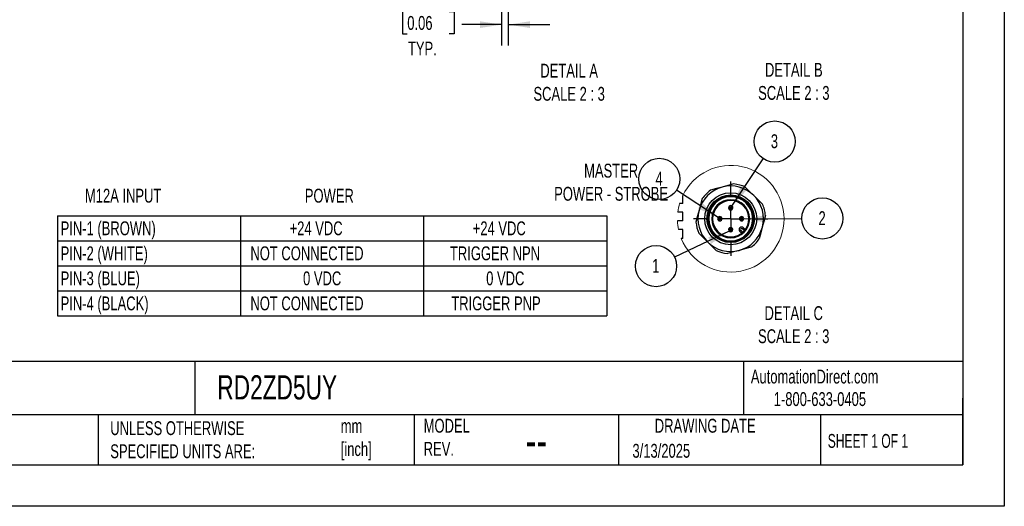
# Model space of a CAD drawing. Header units: millimetres. Extents: x 0 to 838, y 0 to 648.
# Tile 6 of 20: x 387 to 838, y 0 to 223. Entities that reach past the tile are written whole.
import ezdxf

# ---------------------------------------------------------------- set-up
doc = ezdxf.new("R2010")
doc.units = ezdxf.units.MM
doc.header["$LTSCALE"] = 3
doc.linetypes.add('CENTERX2', pattern=[20.32, 12.7, -2.54, 2.54, -2.54])
doc.layers.add('CENTER', color=40, linetype='CENTERX2')
doc.layers.add('DIMENSIONS', color=140, linetype='Continuous', lineweight=25)
doc.layers.add('TEXT', color=140, linetype='Continuous', lineweight=25)
doc.styles.add('SLDTEXTSTYLE0', font='TXT', dxfattribs={"width": 0.7})
doc.styles.add('SLDTEXTSTYLE1', font='TXT', dxfattribs={"width": 0.65})
doc.dimstyles.new('SLDDIMSTYLE4', dxfattribs={"dimtxt": 0.18, "dimasz": 9.906, "dimexe": 0, "dimexo": 0.0625, "dimgap": 0, "dimtad": 0, "dimtih": 1, "dimtoh": 1, "dimdec": 0, "dimrnd": 1e-09, "dimzin": 0, "dimdsep": 46, "dimtxsty": 'Standard', "dimsah": 1, "dimcen": 0.09, "dimadec": 0, "dimazin": 0, "dimtfac": 9.906, "dimtdec": 0, "dimtofl": 0, "dimtmove": 0, "dimatfit": 3, "dimfxl": 0, "dimfrac": 2, "dimtolj": 1, "dimtzin": 0, "dimarcsym": 0})
doc.dimstyles.new('SLDDIMSTYLE7', dxfattribs={"dimtxt": 6.474023, "dimasz": 9.906, "dimexe": 0, "dimexo": 0.0625, "dimgap": 1.618506, "dimtad": 0, "dimtih": 1, "dimtoh": 1, "dimdec": 1, "dimlfac": 0.5, "dimrnd": 1e-09, "dimzin": 12, "dimdsep": 46, "dimtxsty": 'SLDTEXTSTYLE0', "dimsah": 1, "dimcen": 0.09, "dimadec": 0, "dimazin": 3, "dimtfac": 1, "dimtdec": 1, "dimtmove": 0, "dimatfit": 0, "dimfxl": 0, "dimfrac": 2, "dimtolj": 1, "dimtzin": 12, "dimarcsym": 0})

# ---------------------------------------------------------------- blocks, each defined once
blk = doc.blocks.new('SW_TABLEANNOTATION_0')
at = {"layer": 'DIMENSIONS', "color": 0}
for p, q in [((0, 0), (0, -11.47)), ((0, 0), (83.91, 0)), ((83.91, 0), (83.91, -11.47)), ((83.91, 0), (167.81, 0)), ((167.81, 0), (167.81, -11.47)), ((167.81, 0), (251.72, 0)), ((251.72, 0), (251.72, -11.47)), ((0, -11.47), (0, -22.93)), ((0, -11.47), (83.91, -11.47)), ((83.91, -11.47), (83.91, -22.93)), ((83.91, -11.47), (167.81, -11.47)), ((167.81, -11.47), (167.81, -22.93)), ((167.81, -11.47), (251.72, -11.47)), ((251.72, -11.47), (251.72, -22.93)), ((0, -22.93), (0, -34.4)), ((0, -22.93), (83.91, -22.93)), ((83.91, -22.93), (83.91, -34.4)), ((83.91, -22.93), (167.81, -22.93)), ((167.81, -22.93), (167.81, -34.4)), ((167.81, -22.93), (251.72, -22.93)), ((251.72, -22.93), (251.72, -34.4)), ((0, -34.4), (0, -45.87)), ((0, -34.4), (83.91, -34.4)), ((83.91, -34.4), (83.91, -45.87)), ((83.91, -34.4), (167.81, -34.4)), ((167.81, -34.4), (167.81, -45.87)), ((167.81, -34.4), (251.72, -34.4)), ((251.72, -34.4), (251.72, -45.87)), ((0, -45.87), (83.91, -45.87)), ((83.91, -45.87), (167.81, -45.87)), ((167.81, -45.87), (251.72, -45.87))]:
    blk.add_line(p, q, dxfattribs=at)
at = {"layer": 'DIMENSIONS', "color": 0, "char_height": 6.35, "attachment_point": 1, "style": 'SLDTEXTSTYLE0'}
for s, insert in [('PIN-1 (BROWN)', (1.5, -2.58)), ('+24 VDC', (106.41, -2.58)), ('+24 VDC', (190.32, -2.58)), ('PIN-2 (WHITE)', (1.5, -14.04)), ('NOT CONNECTED', (88.45, -14.04)), ('TRIGGER NPN', (179.86, -14.04)), ('PIN-3 (BLUE)', (1.5, -25.51)), ('0 VDC', (112.57, -25.51)), ('0 VDC', (196.47, -25.51)), ('PIN-4 (BLACK)', (1.5, -36.98)), ('NOT CONNECTED', (88.45, -36.98)), ('TRIGGER PNP', (180.48, -36.98))]:
    blk.add_mtext(s, dxfattribs=dict(at, insert=insert))
blk = doc.blocks.new('_D_22')
at = {"layer": 'DIMENSIONS'}
for p, q in [((610.92, 239.82), (610.92, 211.17)), ((607.92, 235.82), (607.92, 211.17)), ((564.68, 226.75), (562.5, 226.75)), ((562.5, 226.75), (562.5, 216.46)), ((583.92, 226.75), (586.09, 226.75)), ((586.09, 226.75), (586.09, 216.46)), ((607.92, 220.69), (589.71, 220.69)), ((610.92, 220.69), (629.97, 220.69)), ((562.5, 216.46), (564.68, 216.46)), ((586.09, 216.46), (583.92, 216.46))]:
    blk.add_line(p, q, dxfattribs=at)
for points in [[(607.92, 220.69), (598.02, 222.22), (598.02, 219.17)], [(610.92, 220.69), (620.83, 219.17), (620.83, 222.22)]]:
    blk.add_solid(points, dxfattribs=at)
at = {"layer": 'DIMENSIONS', "char_height": 6.35, "attachment_point": 1, "style": 'SLDTEXTSTYLE0'}
for s, insert in [('1.5', (567.37, 236.38)), ('0.06', (564.68, 224.64)), ('TYP.', (564.99, 212.91))]:
    blk.add_mtext(s, dxfattribs=dict(at, insert=insert))
blk = doc.blocks.new('SW_NOTE_0')
at = {"layer": 'DIMENSIONS', "color": 0}
blk.add_circle((-8.51, -4.06), 9.43, dxfattribs=at)
at = {"layer": 'DIMENSIONS', "color": 0, "insert": (-8.63, -0.76), "char_height": 6.35, "attachment_point": 2, "style": 'SLDTEXTSTYLE0'}
blk.add_mtext('1', dxfattribs=at)
blk = doc.blocks.new('SW_NOTE_0_1')
at = {"layer": 'DIMENSIONS', "color": 0}
blk.add_circle((-7.88, 5.18), 9.43, dxfattribs=at)
at = {"layer": 'DIMENSIONS', "color": 0, "insert": (-7.99, 8.48), "char_height": 6.35, "attachment_point": 2, "style": 'SLDTEXTSTYLE0'}
blk.add_mtext('4', dxfattribs=at)
blk = doc.blocks.new('SW_NOTE_0_2')
at = {"layer": 'DIMENSIONS', "color": 0}
blk.add_circle((5.21, 7.86), 9.43, dxfattribs=at)
at = {"layer": 'DIMENSIONS', "color": 0, "insert": (5.1, 11.16), "char_height": 6.35, "attachment_point": 2, "style": 'SLDTEXTSTYLE0'}
blk.add_mtext('3', dxfattribs=at)
blk = doc.blocks.new('SW_NOTE_0_3')
at = {"layer": 'DIMENSIONS', "color": 0}
blk.add_circle((9.43, 0.06), 9.43, dxfattribs=at)
at = {"layer": 'DIMENSIONS', "color": 0, "insert": (9.32, 3.36), "char_height": 6.35, "attachment_point": 2, "style": 'SLDTEXTSTYLE0'}
blk.add_mtext('2', dxfattribs=at)
blk = doc.blocks.new('SW_CENTERMARKSYMBOL_20')
at = {"layer": 'CENTER', "color": 0}
for p, q in [((0, 10.16), (0, 16.99)), ((0, 0), (0, 5.08)), ((-10.16, 0), (-16.99, 0)), ((0, 0), (-5.08, 0)), ((0, 0), (0, -5.08)), ((0, 0), (5.08, 0)), ((10.16, 0), (16.99, 0)), ((0, -10.16), (0, -16.99))]:
    blk.add_line(p, q, dxfattribs=at)

msp = doc.modelspace()

# ---------------------------------------------------------------- linework, layer by layer
at = {"color": 7, "linetype": 'Continuous'}
for p, q in [((838.21, 647.71), (838.21, 0.01)), ((838.21, 0.01), (0.01, 0.01))]:
    msp.add_line(p, q, dxfattribs=at)
for p, q in [((690.86, 138.76), (690.86, 142.36)), ((712.86, 141.86), (712.86, 142.26)), ((712.86, 140.46), (712.86, 140.06)), ((690.86, 138.76), (689.46, 138.76)), ((711.86, 136.76), (712.37, 136.76)), ((713.34, 136.76), (712.37, 136.76)), ((713.34, 136.76), (713.86, 136.76)), ((690.86, 134.76), (688.62, 134.76)), ((690.86, 130.76), (690.86, 134.76)), ((707.86, 132.24), (707.86, 132.76)), ((707.86, 132.24), (707.86, 131.27)), ((707.86, 130.76), (707.86, 131.27)), ((717.86, 132.76), (717.86, 132.24)), ((717.86, 131.27), (717.86, 132.24)), ((717.86, 131.27), (717.86, 130.76)), ((690.86, 130.76), (688.46, 130.76)), ((690.86, 126.76), (688.95, 126.76)), ((690.86, 122.76), (690.86, 126.76)), ((712.37, 126.76), (711.86, 126.76)), ((712.37, 126.76), (713.34, 126.76)), ((713.86, 126.76), (713.34, 126.76)), ((717.45, 126.31), (718.29, 125.48)), ((719.13, 126.33), (718.3, 127.16)), ((718.72, 127.59), (719.51, 126.8)), ((690.86, 122.76), (690.15, 122.76)), ((712.86, 123.46), (712.86, 123.06)), ((717.81, 125.1), (717.03, 125.89)), ((712.86, 121.26), (712.86, 121.66))]:
    msp.add_line(p, q)
at = {"flags": 128}
for points in [[(708.97, 146.25), (706.41, 145.56), (703.6, 144.81)], [(714.35, 147.69), (711.54, 146.93), (708.97, 146.25)], [(719.53, 146.3), (721.54, 144.29), (723.46, 142.37)], [(699.81, 141.02), (699.05, 138.2), (698.37, 135.64)], [(723.46, 142.37), (725.39, 140.44), (727.4, 138.43)], [(698.37, 135.64), (697.68, 133.08), (696.93, 130.26)], [(728.79, 133.25), (728.05, 130.51), (727.34, 127.88)], [(716.98, 125.94), (716.99, 125.95), (717.01, 125.97), (717.05, 126.01), (717.11, 126.06), (717.18, 126.12), (717.25, 126.19), (717.34, 126.26), (717.43, 126.34)], [(717.45, 126.31), (717.37, 126.23), (717.29, 126.15), (717.22, 126.08), (717.15, 126.01), (717.1, 125.96), (717.06, 125.92), (717.04, 125.9), (717.03, 125.89)], [(718.72, 127.59), (718.72, 127.58), (718.69, 127.55), (718.65, 127.52), (718.6, 127.46), (718.54, 127.4), (718.46, 127.32), (718.38, 127.25), (718.3, 127.16)], [(727.34, 127.88), (726.64, 125.24), (725.9, 122.5)], [(702.25, 121.15), (700.32, 123.08), (698.31, 125.09)], [(706.19, 117.21), (704.18, 119.23), (702.25, 121.15)], [(722.12, 118.71), (719.37, 117.97), (716.74, 117.27)], [(716.74, 117.27), (714.11, 116.56), (711.36, 115.83)]]:
    msp.add_lwpolyline(points, dxfattribs=at)
for radius in [11.91, 10.89]:
    msp.add_circle((712.86, 131.76), radius)
at = {"color": 7, "linetype": 'Continuous', "lineweight": 18}
for start, end in [(360, 154.2782), (163.3423, 172.9433), (201.6265, 360), (182.3469, 191.8151)]:
    msp.add_arc((712.86, 131.76), 24.42, start, end, dxfattribs=at)
for centre, radius, start, end in [((712.86, 131.76), 15, 105, 165), ((712.86, 131.76), 16, 125.3643, 144.6356), ((712.86, 131.76), 15, 45, 105), ((712.86, 131.76), 16, 65.3642, 84.6357), ((712.86, 131.76), 10.5, 90, 270), ((712.86, 131.76), 10.1, 90, 270), ((712.86, 131.76), 8.7, 90, 270), ((712.86, 131.76), 8.3, 90, 270), ((712.86, 131.76), 10.5, 270, 90), ((712.86, 131.76), 10.1, 270, 90), ((712.86, 131.76), 8.7, 270, 90), ((712.86, 131.76), 8.3, 270, 90), ((712.86, 131.76), 15, 345, 45), ((712.86, 131.76), 15, 165, 225), ((712.86, 136.76), 1, 0.0007, 179.9993), ((712.86, 136.76), 1, 179.9999, 0.0001), ((712.86, 136.76), 0.485, 0.0012, 179.9988), ((712.86, 136.76), 0.485, 179.9994, 0.0006), ((712.86, 131.76), 16, 15.0002, 24.6358), ((712.86, 131.76), 16, 5.364, 15.0001), ((707.86, 131.76), 1, 90.0001, 269.9999), ((707.86, 131.76), 0.485, 89.9997, 270.0003), ((707.86, 131.76), 1, 270.0001, 89.9999), ((707.86, 131.76), 0.485, 269.9997, 90.0003), ((717.86, 131.76), 1, 90.0001, 269.9999), ((717.86, 131.76), 0.485, 89.9997, 270.0003), ((717.86, 131.76), 1, 270.0001, 89.9999), ((717.86, 131.76), 0.485, 269.9997, 90.0003), ((712.86, 131.76), 16, 185.3642, 204.6359), ((712.86, 126.76), 1, 359.9999, 180.0001), ((712.86, 126.76), 1, 179.9999, 0.0001), ((712.86, 126.76), 0.485, 359.9994, 180.0006), ((712.86, 126.76), 0.485, 179.9994, 0.0006), ((717.88, 126.74), 1.2, 45.0003, 221.4312), ((712.86, 131.76), 15, 285, 345), ((717.88, 126.74), 0.6, 45.0007, 221.4304), ((717.87, 126.73), 0.587, 221.3821, 225.0299), ((717.88, 126.74), 1.21, 221.4382, 224.9906), ((712.86, 131.76), 16, 305.3642, 324.6359), ((712.86, 131.76), 15, 225, 285), ((712.86, 131.76), 16, 245.3641, 264.6361)]:
    msp.add_arc(centre, radius, start, end)
at = {"layer": 'TEXT'}
for p, q in [((819.15, 628.65), (819.15, 19.05)), ((819.15, 66.38), (19.05, 66.38)), ((467.28, 66.38), (467.28, 41.91)), ((718.73, 66.38), (718.73, 41.91)), ((819.15, 19.05), (819.15, 49.53)), ((819.15, 41.91), (19.05, 41.91)), ((422.99, 41.91), (422.99, 19.05)), ((567.9, 41.91), (567.9, 19.05)), ((661.4, 41.91), (661.4, 19.05)), ((754.05, 41.91), (754.05, 19.05)), ((19.05, 19.05), (819.15, 19.05))]:
    msp.add_line(p, q, dxfattribs=at)

# ---------------------------------------------------------------- block references
at = {"layer": 'CENTER'}
msp.add_blockref('SW_CENTERMARKSYMBOL_20', (712.86, 131.76), dxfattribs=at)
at = {"layer": 'DIMENSIONS'}
for name, p in [('SW_NOTE_0_2', (727.79, 159.28)), ('SW_NOTE_0_1', (688.03, 144.83)), ('SW_NOTE_0_3', (745.41, 131.84)), ('SW_TABLEANNOTATION_0', (404.36, 133.13)), ('SW_NOTE_0', (687.17, 114.12))]:
    msp.add_blockref(name, p, dxfattribs=at)

# ---------------------------------------------------------------- texts
at = {"color": 179, "linetype": 'Continuous', "lineweight": 18, "char_height": 6.35, "attachment_point": 1, "style": 'SLDTEXTSTYLE0'}
for s, insert in [('AutomationDirect.com', (722.08, 62.63)), ('1-800-633-0405', (732.57, 52.31))]:
    msp.add_mtext(s, dxfattribs=dict(at, insert=insert))
at = {"layer": 'DIMENSIONS', "char_height": 6.35, "style": 'SLDTEXTSTYLE0'}
for s, insert, attachment_point in [('DETAIL B^JSCALE 2 : 3', (741.78, 203.17), 2), ('DETAIL A^JSCALE 2 : 3', (638.84, 202.76), 2), ('MASTER^JPOWER - STROBE', (658.07, 156.96), 2), ('M12A INPUT', (417, 145.49), 1), ('POWER', (528.96, 145.49), 2), ('DETAIL C^JSCALE 2 : 3', (741.73, 91.7), 2)]:
    msp.add_mtext(s, dxfattribs=dict(at, insert=insert, attachment_point=attachment_point))
at = {"layer": 'TEXT'}
for s, insert, char_height, attachment_point, style in [('RD2ZD5UY', (477.62, 60.07), 11.113, 1, 'SLDTEXTSTYLE0'), ('METRIC UNITS USED ^JFOR PART DESIGN', (320.56, 38.99), 6.35, 1, 'SLDTEXTSTYLE0'), ('UNLESS OTHERWISE ^JSPECIFIED UNITS ARE:', (428.61, 38.99), 6.35, 1, 'SLDTEXTSTYLE0'), ('mm^J[inch]', (534.19, 39.99), 6.35, 1, 'SLDTEXTSTYLE0'), ('MODEL ^JREV.', (572.2, 40.09), 6.35, 1, 'SLDTEXTSTYLE0'), ('DRAWING DATE', (701.18, 40.09), 6.35, 2, 'SLDTEXTSTYLE0'), ('SHEET 1 OF 1', (757.32, 33.15), 6.35, 1, 'SLDTEXTSTYLE1'), ('--', (618.89, 38.2), 15.875, 1, 'SLDTEXTSTYLE0'), ('3/13/2025', (667.84, 28.61), 6.35, 1, 'SLDTEXTSTYLE0')]:
    msp.add_mtext(s, dxfattribs=dict(at, insert=insert, char_height=char_height, attachment_point=attachment_point, style=style))

# ---------------------------------------------------------------- dimensions: what is measured, and where the dimension line sits
at = {"layer": 'DIMENSIONS'}
dim = msp.add_linear_dim(base=(610.92, 220.69), p1=(607.92, 239.63), p2=(610.92, 243.63), text='<>\\PTYP.', dimstyle='SLDDIMSTYLE7', dxfattribs=at)
dim.commit()
dim.dimension.update_dxf_attribs({"geometry": '_D_22', "text_midpoint": (574.3, 220.69), "dimtype": 160})

# ---------------------------------------------------------------- leaders
for points in [[(713.42, 137.59), (727.79, 159.28)], [(707.04, 132.33), (688.03, 144.83)], [(718.85, 131.68), (745.41, 131.84)], [(712.16, 126.04), (687.17, 114.12)]]:
    msp.add_leader(points, dimstyle='SLDDIMSTYLE4', dxfattribs=at)

doc.saveas('drawing.dxf')
